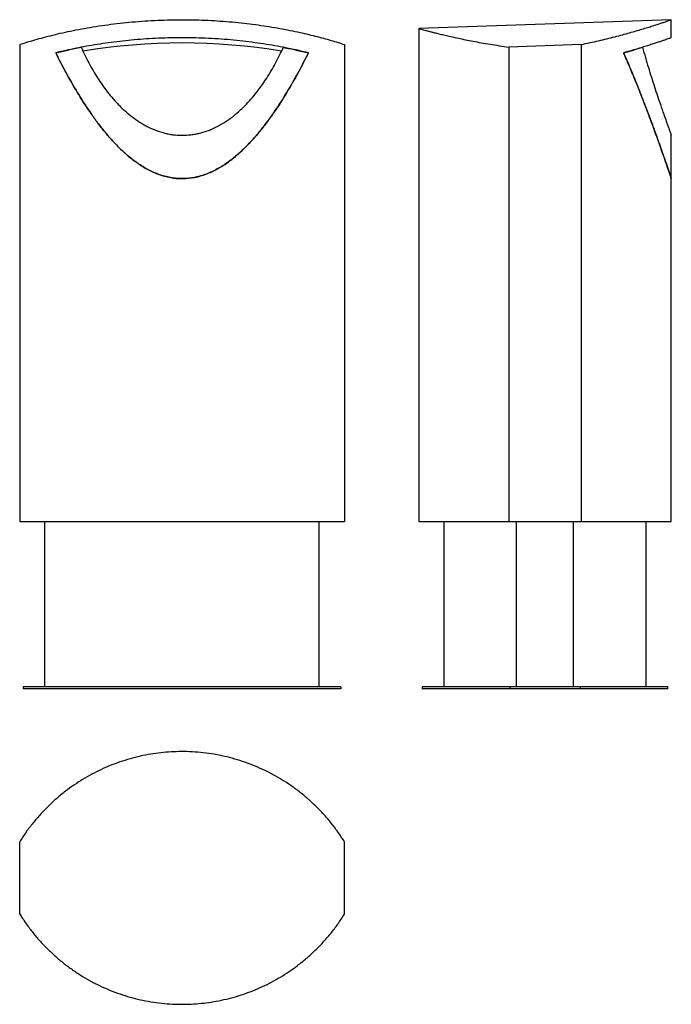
# Model space of a CAD drawing. Header units: millimetres. Extents: x 16 to 196, y 7 to 280.
import ezdxf

# ---------------------------------------------------------------- set-up
doc = ezdxf.new("R2010")
doc.units = ezdxf.units.MM

msp = doc.modelspace()

# ---------------------------------------------------------------- linework, layer by layer
at = {"color": 7, "linetype": 'Continuous', "lineweight": 25}
for p, q in [((196.16, 280.04), (126.16, 277.6)), ((196.16, 275.04), (196.16, 280.04)), ((126.16, 277.6), (126.16, 141.04)), ((15.61, 273.16), (15.61, 141.04)), ((105.61, 273.16), (105.61, 141.04)), ((171.16, 273.16), (151.16, 272.47)), ((171.16, 273.16), (171.16, 141.04)), ((151.16, 272.47), (151.16, 141.04)), ((196.16, 236.03), (196.16, 248.04)), ((196.16, 141.04), (196.16, 236.01)), ((15.61, 141.04), (105.61, 141.04)), ((22.61, 95.24), (22.61, 141.04)), ((98.61, 95.24), (98.61, 141.04)), ((126.16, 141.04), (151.16, 141.04)), ((133.16, 141.04), (133.16, 95.24)), ((151.16, 141.04), (171.16, 141.04)), ((153.24, 95.24), (153.24, 141.04)), ((169.09, 95.24), (169.09, 141.04)), ((171.16, 141.04), (196.16, 141.04)), ((189.16, 95.24), (189.16, 141.04)), ((16.61, 95.24), (16.61, 94.64)), ((104.61, 95.24), (16.61, 95.24)), ((104.61, 94.64), (16.61, 94.64)), ((104.61, 95.24), (104.61, 94.64)), ((127.16, 95.24), (127.16, 94.64)), ((151.45, 95.24), (127.16, 95.24)), ((151.45, 94.64), (127.16, 94.64)), ((151.45, 95.24), (151.45, 94.64)), ((170.88, 95.24), (151.45, 95.24)), ((170.88, 94.64), (151.45, 94.64)), ((170.88, 95.24), (170.88, 94.64)), ((195.16, 95.24), (170.88, 95.24)), ((195.16, 94.64), (170.88, 94.64)), ((195.16, 94.64), (195.16, 95.24)), ((15.61, 32.3), (15.61, 52.3)), ((105.61, 32.3), (105.61, 52.3))]:
    msp.add_line(p, q, dxfattribs=at)
msp.add_arc((60.61, 106.75), 166.85, 80.5075, 99.4695, dxfattribs=at)
for points, knots in [([(15.61, 273.16), (16.26, 273.38), (17.58, 273.8), (19.8, 274.46), (22.21, 275.12), (24.79, 275.78), (27.53, 276.43), (30.44, 277.05), (33.49, 277.63), (36.69, 278.18), (39.99, 278.67), (43.37, 279.09), (46.81, 279.43), (50.3, 279.71), (53.85, 279.9), (57.42, 280.02), (60.95, 280.05), (64.42, 280.01), (67.82, 279.88), (71.19, 279.69), (74.51, 279.42), (77.76, 279.1), (80.92, 278.7), (84.01, 278.26), (86.99, 277.76), (89.87, 277.23), (92.58, 276.67), (95.13, 276.09), (97.52, 275.51), (99.77, 274.91), (101.88, 274.32), (103.85, 273.73), (105.02, 273.35), (105.61, 273.16)], [0, 0, 0, 0, 0.033746, 0.067606, 0.101505, 0.135366, 0.169112, 0.202887, 0.236784, 0.270719, 0.304607, 0.338375, 0.371351, 0.404452, 0.437593, 0.470689, 0.503661, 0.53507, 0.566586, 0.59814, 0.62966, 0.661073, 0.692441, 0.723906, 0.755407, 0.786879, 0.818252, 0.848452, 0.878761, 0.909126, 0.939491, 0.9698, 1, 1, 1, 1]), ([(171.16, 273.16), (172, 273.34), (173.66, 273.68), (176.04, 274.22), (178.34, 274.77), (180.54, 275.33), (182.64, 275.88), (184.6, 276.42), (186.41, 276.94), (188.06, 277.43), (189.59, 277.9), (190.99, 278.33), (192.24, 278.73), (193.31, 279.08), (194.2, 279.37), (194.91, 279.62), (195.48, 279.81), (195.89, 279.95), (196.13, 280.03), (196.15, 280.03), (196.15, 280.04)], [0, 0, 0, 0, 0.055557, 0.111157, 0.166715, 0.22387, 0.281071, 0.338225, 0.393788, 0.449395, 0.504957, 0.562208, 0.619508, 0.676756, 0.730971, 0.78523, 0.839443, 0.895392, 0.951392, 1, 1, 1, 1]), ([(126.17, 277.6), (126.17, 277.6), (126.14, 277.6), (126.24, 277.58), (126.46, 277.52), (126.86, 277.41), (127.42, 277.26), (128.14, 277.07), (129.01, 276.84), (130.01, 276.58), (131.15, 276.3), (132.43, 275.98), (133.86, 275.64), (135.44, 275.28), (137.19, 274.9), (139.12, 274.5), (141.23, 274.08), (143.49, 273.66), (145.91, 273.25), (148.46, 272.84), (150.26, 272.59), (151.16, 272.47)], [0, 0, 0, 0, 0.003385, 0.0562, 0.109057, 0.161872, 0.216228, 0.270628, 0.324985, 0.377776, 0.430607, 0.483399, 0.537634, 0.59191, 0.646145, 0.704168, 0.76224, 0.820263, 0.880158, 0.940107, 1, 1, 1, 1]), ([(95.61, 270.86), (94.72, 271.07), (92.94, 271.5), (90.07, 272.11), (87.09, 272.68), (83.98, 273.21), (80.76, 273.69), (77.45, 274.1), (74.04, 274.45), (70.57, 274.72), (67.05, 274.91), (63.54, 275.02), (60.07, 275.05), (56.64, 275), (53.22, 274.87), (49.84, 274.66), (46.53, 274.39), (43.3, 274.05), (40.15, 273.64), (37.09, 273.19), (34.13, 272.68), (31.21, 272.13), (28.35, 271.52), (26.52, 271.08), (25.61, 270.86)], [0, 0, 0, 0, 0.0461, 0.092354, 0.138655, 0.184898, 0.23099, 0.277174, 0.32353, 0.369938, 0.416284, 0.46246, 0.506922, 0.551538, 0.59621, 0.640831, 0.685296, 0.729187, 0.773215, 0.817294, 0.861332, 0.905231, 0.952615, 1, 1, 1, 1]), ([(196.16, 275.04), (196.15, 275.03), (196.12, 275.02), (195.89, 274.94), (195.52, 274.81), (194.98, 274.62), (194.29, 274.39), (193.47, 274.11), (192.53, 273.79), (191.45, 273.43), (190.22, 273.03), (188.85, 272.6), (187.21, 272.1), (185.28, 271.52), (183.74, 271.08), (182.96, 270.86)], [0, 0, 0, 0, 0.071324, 0.144491, 0.219844, 0.295259, 0.370613, 0.442936, 0.515313, 0.587639, 0.6619, 0.736217, 0.810481, 0.905026, 1, 1, 1, 1]), ([(25.61, 270.86), (26.16, 270.99), (27.26, 271.26), (29, 271.65), (30.78, 272.03), (32.02, 272.28), (32.64, 272.4)], [0, 0, 0, 0, 0.249158, 0.498315, 0.749158, 1, 1, 1, 1]), ([(25.61, 270.86), (26.53, 268.99), (27.5, 267.13), (29.5, 263.44), (30.55, 261.61), (32.73, 257.99), (33.88, 256.2), (35.7, 253.56), (36.32, 252.69), (37.6, 250.96), (38.26, 250.11), (39.62, 248.44), (40.32, 247.62), (41.77, 246.02), (42.51, 245.24), (43.68, 244.09), (44.07, 243.72), (44.68, 243.17), (44.88, 242.99), (45.29, 242.62), (45.5, 242.45), (46.55, 241.56), (47.42, 240.89), (49.22, 239.64), (50.15, 239.06), (51.37, 238.41), (51.62, 238.29), (52.12, 238.04), (52.37, 237.92), (53.14, 237.58), (53.65, 237.37), (55.22, 236.8), (56.3, 236.5), (57.68, 236.25), (57.95, 236.21), (58.37, 236.15), (58.51, 236.14), (58.8, 236.11), (59.5, 236.04), (60.2, 236.01), (61.87, 236.02), (62.98, 236.14), (64.22, 236.38), (64.36, 236.41), (64.63, 236.47), (64.77, 236.5), (65.18, 236.6), (65.45, 236.67), (66.26, 236.9), (66.78, 237.08), (68.34, 237.67), (69.34, 238.14), (70.56, 238.8), (70.8, 238.94), (71.28, 239.22), (71.51, 239.36), (72.22, 239.8), (72.67, 240.11), (74.02, 241.06), (74.87, 241.73), (76.52, 243.14), (77.32, 243.88), (78.47, 245.02), (78.85, 245.41), (79.6, 246.19), (79.97, 246.59), (81.05, 247.8), (81.74, 248.62), (83.09, 250.29), (83.74, 251.13), (85, 252.84), (85.62, 253.7), (87.41, 256.31), (88.54, 258.09), (90.7, 261.68), (91.74, 263.49), (93.73, 267.16), (94.68, 269), (95.61, 270.86)], [0, 0, 0, 0, 0.0625, 0.0625, 0.125, 0.125, 0.1875, 0.1875, 0.21875, 0.21875, 0.25, 0.25, 0.28125, 0.28125, 0.3125, 0.3125, 0.328125, 0.328125, 0.335937, 0.335937, 0.34375, 0.34375, 0.375, 0.375, 0.40625, 0.40625, 0.414062, 0.414062, 0.421875, 0.421875, 0.4375, 0.4375, 0.46875, 0.46875, 0.476562, 0.476562, 0.480469, 0.480469, 0.484375, 0.5, 0.5, 0.53125, 0.53125, 0.535156, 0.535156, 0.539062, 0.539062, 0.546875, 0.546875, 0.5625, 0.5625, 0.59375, 0.59375, 0.601562, 0.601562, 0.609375, 0.609375, 0.625, 0.625, 0.65625, 0.65625, 0.6875, 0.6875, 0.703125, 0.703125, 0.71875, 0.71875, 0.75, 0.75, 0.78125, 0.78125, 0.8125, 0.8125, 0.875, 0.875, 0.9375, 0.9375, 1, 1, 1, 1]), ([(95.61, 270.86), (94.68, 269.01), (93.73, 267.16), (91.75, 263.51), (90.71, 261.69), (88.56, 258.11), (87.43, 256.35), (85.65, 253.74), (85.04, 252.89), (83.78, 251.19), (83.13, 250.35), (81.8, 248.69), (81.11, 247.87), (79.68, 246.27), (78.94, 245.48), (77.78, 244.33), (77.38, 243.95), (76.58, 243.2), (76.17, 242.84), (74.92, 241.77), (74.06, 241.1), (72.72, 240.14), (72.26, 239.83), (71.56, 239.39), (71.32, 239.25), (70.84, 238.96), (70.6, 238.83), (69.38, 238.16), (68.38, 237.68), (66.82, 237.09), (66.29, 236.92), (65.48, 236.68), (65.21, 236.61), (64.8, 236.51), (64.67, 236.48), (64.39, 236.42), (64.25, 236.39), (63, 236.14), (61.89, 236.03), (60.21, 236.01), (59.65, 236.03), (58.8, 236.1), (58.52, 236.13), (57.96, 236.21), (57.68, 236.25), (56.3, 236.5), (55.22, 236.8), (53.91, 237.28), (53.65, 237.38), (53.13, 237.59), (52.87, 237.7), (52.1, 238.04), (51.61, 238.29), (50.14, 239.07), (49.21, 239.65), (47.41, 240.9), (46.54, 241.57), (45.49, 242.46), (45.28, 242.64), (44.87, 243), (44.66, 243.18), (44.06, 243.73), (43.66, 244.11), (42.5, 245.25), (41.75, 246.03), (40.31, 247.63), (39.62, 248.45), (38.26, 250.11), (37.61, 250.95), (36.33, 252.67), (35.71, 253.54), (34.8, 254.86), (34.5, 255.3), (33.91, 256.19), (33.62, 256.64), (32.75, 257.98), (32.19, 258.89), (30.55, 261.61), (29.5, 263.44), (27.5, 267.13), (26.53, 268.99), (25.61, 270.86)], [0, 0, 0, 0, 0.0625, 0.0625, 0.125, 0.125, 0.1875, 0.1875, 0.21875, 0.21875, 0.25, 0.25, 0.28125, 0.28125, 0.3125, 0.3125, 0.328125, 0.328125, 0.34375, 0.34375, 0.375, 0.375, 0.390625, 0.390625, 0.398437, 0.398437, 0.40625, 0.40625, 0.4375, 0.4375, 0.453125, 0.453125, 0.460937, 0.460937, 0.464844, 0.464844, 0.46875, 0.46875, 0.5, 0.5, 0.515625, 0.515625, 0.523437, 0.523437, 0.53125, 0.53125, 0.5625, 0.5625, 0.570312, 0.570312, 0.578125, 0.578125, 0.59375, 0.59375, 0.625, 0.625, 0.65625, 0.65625, 0.664062, 0.664062, 0.671875, 0.671875, 0.6875, 0.6875, 0.71875, 0.71875, 0.75, 0.75, 0.78125, 0.78125, 0.8125, 0.8125, 0.828125, 0.828125, 0.84375, 0.84375, 0.875, 0.875, 0.9375, 0.9375, 1, 1, 1, 1]), ([(32.64, 272.4), (33.3, 270.92), (34.01, 269.47), (35.52, 266.64), (36.33, 265.26), (38.05, 262.57), (38.97, 261.27), (40.45, 259.37), (40.96, 258.75), (41.76, 257.83), (42.03, 257.53), (42.58, 256.93), (42.86, 256.64), (43.72, 255.76), (44.31, 255.2), (45.52, 254.12), (46.15, 253.6), (47.45, 252.61), (48.12, 252.14), (49.16, 251.47), (49.52, 251.25), (50.23, 250.84), (50.6, 250.65), (51.69, 250.08), (52.44, 249.74), (53.98, 249.15), (54.76, 248.89), (55.97, 248.58), (56.38, 248.48), (57, 248.36), (57.21, 248.32), (57.62, 248.25), (57.83, 248.22), (58.87, 248.08), (59.7, 248.03), (61.37, 248.02), (62.2, 248.07), (63.25, 248.19), (63.46, 248.22), (63.88, 248.29), (64.08, 248.32), (64.7, 248.44), (65.11, 248.53), (66.32, 248.83), (67.11, 249.08), (68.28, 249.52), (68.67, 249.68), (69.24, 249.93), (69.43, 250.02), (69.81, 250.2), (69.99, 250.29), (70.92, 250.76), (71.63, 251.16), (73.02, 252.03), (73.69, 252.5), (74.99, 253.48), (75.62, 254), (76.54, 254.81), (76.84, 255.09), (77.44, 255.65), (77.73, 255.93), (79.17, 257.38), (80.23, 258.6), (81.49, 260.2), (81.74, 260.53), (82.22, 261.18), (82.46, 261.5), (83.16, 262.5), (83.61, 263.17), (84.92, 265.2), (85.74, 266.6), (87.26, 269.45), (87.97, 270.9), (88.64, 272.38)], [0, 0, 0, 0, 0.0625, 0.0625, 0.125, 0.125, 0.1875, 0.1875, 0.21875, 0.21875, 0.234375, 0.234375, 0.25, 0.25, 0.28125, 0.28125, 0.3125, 0.3125, 0.34375, 0.34375, 0.359375, 0.359375, 0.375, 0.375, 0.40625, 0.40625, 0.4375, 0.4375, 0.453125, 0.453125, 0.460938, 0.460938, 0.46875, 0.46875, 0.5, 0.5, 0.53125, 0.53125, 0.539063, 0.539063, 0.546875, 0.546875, 0.5625, 0.5625, 0.59375, 0.59375, 0.609375, 0.609375, 0.617188, 0.617188, 0.625, 0.625, 0.65625, 0.65625, 0.6875, 0.6875, 0.71875, 0.71875, 0.734375, 0.734375, 0.75, 0.75, 0.8125, 0.8125, 0.828125, 0.828125, 0.84375, 0.84375, 0.875, 0.875, 0.9375, 0.9375, 1, 1, 1, 1]), ([(88.64, 272.38), (89.25, 272.26), (90.47, 272.02), (92.23, 271.65), (93.95, 271.26), (95.06, 270.99), (95.61, 270.86)], [0, 0, 0, 0, 0.249168, 0.498336, 0.749168, 1, 1, 1, 1]), ([(182.96, 270.86), (183.44, 270.99), (184.38, 271.26), (185.72, 271.65), (187, 272.03), (187.79, 272.27), (188.18, 272.4)], [0, 0, 0, 0, 0.248951, 0.498315, 0.748942, 1, 1, 1, 1]), ([(182.96, 270.86), (183.66, 269.24), (185.06, 265.99), (186.8, 261.7), (188.26, 257.99), (189.47, 254.85), (190.55, 251.97), (191.51, 249.35), (192.37, 246.98), (193.18, 244.7), (193.85, 242.79), (194.39, 241.23), (194.82, 239.99), (195.21, 238.85), (195.51, 237.95), (195.74, 237.27), (195.91, 236.77), (196.04, 236.38), (196.12, 236.13), (196.16, 236.01), (196.16, 236.03), (196.16, 236.03)], [0, 0, 0, 0, 0.109276, 0.218544, 0.291973, 0.365418, 0.438828, 0.498768, 0.558701, 0.619307, 0.679895, 0.720081, 0.76026, 0.801224, 0.842175, 0.871134, 0.900088, 0.92979, 0.959488, 0.988502, 1, 1, 1, 1]), ([(196.16, 236.03), (196.16, 236.03), (196.16, 236.01), (196.13, 236.11), (196.06, 236.32), (195.95, 236.65), (195.81, 237.08), (195.6, 237.7), (195.31, 238.55), (194.92, 239.69), (194.48, 240.97), (193.95, 242.5), (193.32, 244.29), (192.6, 246.33), (191.83, 248.47), (191.01, 250.7), (190.16, 253), (189.1, 255.81), (187.82, 259.13), (186.28, 262.99), (184.67, 266.91), (183.53, 269.54), (182.96, 270.86)], [0, 0, 0, 0, 0.010095, 0.03755, 0.064223, 0.090899, 0.118221, 0.145547, 0.187243, 0.228954, 0.271755, 0.314565, 0.36924, 0.423978, 0.478688, 0.534564, 0.590465, 0.646353, 0.734533, 0.82272, 0.911359, 1, 1, 1, 1]), ([(188.18, 272.4), (188.45, 271.45), (188.99, 269.55), (189.81, 266.79), (190.65, 264.09), (191.5, 261.45), (192.34, 258.9), (193.05, 256.8), (193.63, 255.12), (194.09, 253.78), (194.53, 252.54), (194.94, 251.41), (195.3, 250.4), (195.61, 249.54), (195.87, 248.84), (196.04, 248.38), (196.13, 248.13), (196.17, 248.02), (196.16, 248.03), (196.16, 248.04)], [0, 0, 0, 0, 0.080739, 0.161512, 0.242233, 0.325061, 0.407953, 0.490724, 0.542227, 0.593724, 0.646004, 0.698275, 0.749905, 0.801522, 0.854958, 0.908379, 0.947105, 0.985829, 1, 1, 1, 1]), ([(105.61, 52.3), (105.07, 53.13), (104, 54.78), (102.23, 57.15), (100.32, 59.44), (98.26, 61.64), (96.06, 63.73), (93.76, 65.68), (91.38, 67.48), (88.93, 69.13), (86.36, 70.65), (83.68, 72.04), (80.89, 73.29), (78.07, 74.37), (75.24, 75.27), (72.39, 76), (69.47, 76.58), (66.49, 77), (63.46, 77.25), (60.48, 77.32), (57.57, 77.23), (54.72, 76.99), (51.87, 76.6), (49.02, 76.04), (46.17, 75.32), (43.4, 74.45), (40.71, 73.45), (38.11, 72.31), (35.55, 71.03), (33.04, 69.6), (30.6, 68.02), (28.19, 66.27), (25.84, 64.34), (23.55, 62.23), (21.37, 59.97), (19.3, 57.55), (17.35, 55), (16.19, 53.2), (15.61, 52.3)], [0, 0, 0, 0, 0.027551, 0.055124, 0.082676, 0.111029, 0.139404, 0.167756, 0.195307, 0.222879, 0.250429, 0.278794, 0.307183, 0.335547, 0.362808, 0.390091, 0.417351, 0.445456, 0.473586, 0.501691, 0.528099, 0.554527, 0.580935, 0.608113, 0.635313, 0.662492, 0.688887, 0.715303, 0.741699, 0.768816, 0.795954, 0.823072, 0.852084, 0.88112, 0.910131, 0.940079, 0.970053, 1, 1, 1, 1]), ([(15.61, 32.3), (16.14, 31.46), (17.22, 29.8), (19, 27.42), (20.92, 25.12), (22.99, 22.92), (25.2, 20.82), (27.51, 18.86), (29.91, 17.05), (32.39, 15.4), (34.98, 13.87), (37.69, 12.47), (40.51, 11.22), (43.35, 10.15), (46.2, 9.26), (49.05, 8.55), (51.96, 7.98), (54.94, 7.57), (57.97, 7.33), (60.93, 7.27), (63.81, 7.37), (66.61, 7.61), (69.41, 8.01), (72.21, 8.56), (75.01, 9.26), (77.73, 10.11), (80.37, 11.09), (82.92, 12.2), (85.44, 13.44), (87.9, 14.83), (90.3, 16.36), (92.7, 18.08), (95.09, 20.01), (97.45, 22.15), (99.69, 24.45), (101.82, 26.92), (103.82, 29.53), (105.01, 31.38), (105.61, 32.3)], [0, 0, 0, 0, 0.027779, 0.055578, 0.083357, 0.111935, 0.140535, 0.169112, 0.196893, 0.224697, 0.252477, 0.281103, 0.309753, 0.338377, 0.365484, 0.392613, 0.41972, 0.447694, 0.475694, 0.503668, 0.52952, 0.555391, 0.581243, 0.607848, 0.634476, 0.661083, 0.686928, 0.712793, 0.738639, 0.765173, 0.791726, 0.81826, 0.848045, 0.877856, 0.90764, 0.938418, 0.969223, 1, 1, 1, 1])]:
    msp.add_open_spline(points, degree=3, knots=knots, dxfattribs=at)

doc.saveas('drawing.dxf')
